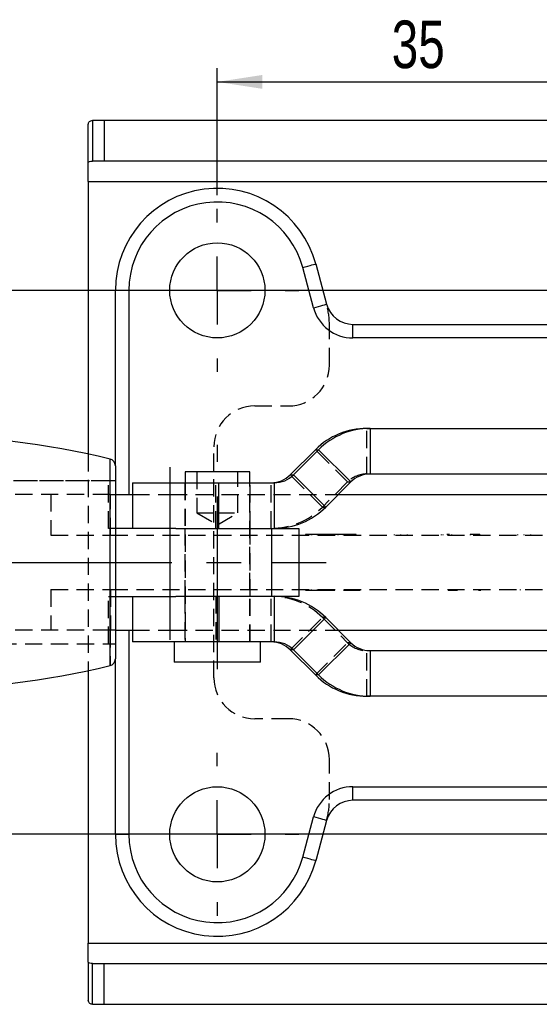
# Model space of a CAD drawing. Extents: x 27 to 362, y 20 to 287.
# Tile 3 of 11: x 112 to 150, y 108 to 181. Entities that reach past the tile are written whole.
import ezdxf

# ---------------------------------------------------------------- set-up
doc = ezdxf.new("R2010")
doc.units = 0
doc.linetypes.add('CENTERX2', pattern=[20.32, 12.7, -2.54, 2.54, -2.54])
doc.linetypes.add('HIDDEN', pattern=[1.905, 1.27, -0.635])
doc.layers.get('0').update_dxf_attribs({"linetype": 'CONTINUOUS'})
doc.styles.add('SLDTEXTSTYLE0', font='TXT', dxfattribs={"width": 0.75})
doc.dimstyles.new('SLDDIMSTYLE3', dxfattribs={"dimtxt": 3.5, "dimasz": 3.302, "dimexe": 0, "dimexo": 0.0625, "dimgap": 0.875, "dimtad": 1, "dimdec": 3, "dimrnd": 1e-09, "dimzin": 12, "dimtxsty": 'SLDTEXTSTYLE0', "dimsah": 1, "dimcen": 0.09, "dimazin": 3, "dimtfac": 1, "dimtdec": 3, "dimtofl": 0, "dimtmove": 0, "dimatfit": 3, "dimtolj": 1, "dimtzin": 12})

# ---------------------------------------------------------------- blocks, each defined once
blk = doc.blocks.new('_D_7')
at = {"color": 179, "linetype": 'CONTINUOUS'}
for p, q in [((126.561, 167.82), (126.561, 177.149)), ((161.561, 167.82), (161.561, 177.149)), ((126.561, 176.149), (161.561, 176.149))]:
    blk.add_line(p, q, dxfattribs=at)
for points in [[(126.561, 176.149), (129.863, 175.641), (129.863, 176.657)], [(161.561, 176.149), (158.259, 176.657), (158.259, 175.641)]]:
    blk.add_solid(points, dxfattribs=at)
at = {"color": 179, "linetype": 'CONTINUOUS', "insert": (139.384, 180.661, -41.816), "char_height": 3.5, "attachment_point": 1, "style": 'SLDTEXTSTYLE0'}
blk.add_mtext('35', dxfattribs=at)
blk = doc.blocks.new('_D_8')
at = {"color": 179, "linetype": 'CONTINUOUS'}
for p, q in [((154.561, 160.82), (103.596, 160.82)), ((104.596, 160.82), (104.596, 120.82)), ((154.561, 120.82), (103.596, 120.82))]:
    blk.add_line(p, q, dxfattribs=at)
for points in [[(104.596, 160.82), (104.088, 157.518), (105.104, 157.518)], [(104.596, 120.82), (105.104, 124.122), (104.088, 124.122)]]:
    blk.add_solid(points, dxfattribs=at)
at = {"color": 179, "linetype": 'CONTINUOUS', "insert": (100.085, 151.045, -41.816), "char_height": 3.5, "attachment_point": 1, "rotation": 90, "style": 'SLDTEXTSTYLE0'}
blk.add_mtext('40', dxfattribs=at)
blk = doc.blocks.new('SW_CENTERMARKSYMBOL_6')
at = {"color": 0, "linetype": 'CONTINUOUS'}
for p, q in [((0, 5), (0, 6)), ((0, 0), (0, 2.5)), ((-5, 0), (-6, 0)), ((0, 0), (-2.5, 0)), ((0, 0), (0, -2.5)), ((0, 0), (2.5, 0)), ((5, 0), (6, 0)), ((0, -5), (0, -6))]:
    blk.add_line(p, q, dxfattribs=at)
blk = doc.blocks.new('SW_CENTERMARKSYMBOL_7')
at = {"color": 0, "linetype": 'CONTINUOUS'}
for p, q in [((0, 5), (0, 6)), ((0, 0), (0, 2.5)), ((-5, 0), (-6, 0)), ((0, 0), (-2.5, 0)), ((0, 0), (0, -2.5)), ((0, 0), (2.5, 0)), ((5, 0), (6, 0)), ((0, -5), (0, -6))]:
    blk.add_line(p, q, dxfattribs=at)

msp = doc.modelspace()

# ---------------------------------------------------------------- linework, layer by layer
at = {"color": 7, "linetype": 'CONTINUOUS'}
for p, q in [((117.3893, 173.3198), (117.3893, 170.3198)), ((118.2477, 173.3198), (117.3893, 173.3198)), ((118.2477, 173.3198), (118.2477, 170.3198)), ((251.2933, 173.3198), (118.2477, 173.3198)), ((117.0611, 170.2206), (117.0611, 173.022)), ((117.0611, 168.8198), (117.0611, 170.2206)), ((118.2477, 170.3198), (117.3893, 170.3198)), ((242.4886, 170.3198), (118.2477, 170.3198)), ((117.0611, 168.8198), (187.0611, 168.8198)), ((117.0611, 168.8198), (117.0611, 148.78)), ((133.6325, 159.5434), (132.8397, 162.5022)), ((133.8056, 162.761), (134.5984, 159.8022)), ((120.0611, 160.8198), (119.0611, 160.8198)), ((119.0611, 147.9273), (119.0611, 160.8198)), ((120.0611, 160.8198), (120.0611, 145.8198)), ((136.5302, 157.3198), (136.5302, 158.3198)), ((136.5302, 158.3198), (151.592, 158.3198)), ((151.592, 157.3198), (136.5302, 157.3198)), ((137.558, 150.6698), (137.7943, 150.6698)), ((137.7943, 150.6698), (137.7943, 147.3198)), ((137.7943, 150.6698), (155.3848, 150.6698)), ((133.7757, 149.1029), (131.9288, 147.2556)), ((132.165, 147.2556), (134.012, 149.1029)), ((133.7757, 149.1029), (134.012, 149.1029)), ((134.012, 149.1029), (136.3803, 146.7341)), ((119.0611, 147.9273), (119.0611, 133.7124)), ((124.1843, 147.4698), (124.1843, 146.6698)), ((128.9468, 147.4698), (124.1843, 147.4698)), ((128.9468, 146.6698), (128.9468, 147.4698)), ((131.9288, 147.2556), (132.165, 147.2556)), ((132.165, 147.2556), (134.5334, 144.8868)), ((137.7943, 147.3198), (154.8557, 147.3198)), ((120.3156, 146.6698), (120.3156, 143.3198)), ((120.3156, 146.6698), (126.6837, 146.6698)), ((126.6837, 143.3198), (126.6837, 146.6698)), ((126.6837, 146.6698), (130.7511, 146.6698)), ((130.7511, 146.6698), (130.7511, 143.3198)), ((134.5334, 144.8868), (136.3803, 146.7341)), ((119.0611, 145.8198), (120.3156, 145.8198)), ((135.4663, 145.8198), (152.5358, 145.8198)), ((123.5139, 143.3198), (119.0611, 143.3198)), ((123.5139, 143.3198), (126.6837, 143.3198)), ((126.6837, 143.3198), (130.7511, 143.3198)), ((130.5656, 138.3198), (130.5656, 143.3198)), ((130.7288, 143.3198), (132.5656, 143.3198)), ((132.5656, 143.3198), (132.5656, 138.3198)), ((119.0611, 138.3198), (123.5139, 138.3198)), ((120.3156, 138.3198), (120.3156, 134.9698)), ((126.6837, 138.3198), (123.5139, 138.3198)), ((126.6837, 138.3198), (126.6837, 134.9698)), ((130.7511, 138.3198), (126.6837, 138.3198)), ((130.7511, 138.3198), (130.7511, 134.9698)), ((132.5656, 138.3198), (130.7511, 138.3198)), ((134.5334, 136.7529), (132.165, 134.3841)), ((136.3803, 134.9056), (134.5334, 136.7529)), ((119.0611, 135.8198), (120.3156, 135.8198)), ((120.0611, 135.8198), (120.0611, 120.8198)), ((135.4663, 135.8198), (152.5358, 135.8198)), ((126.6837, 134.9698), (120.3156, 134.9698)), ((123.3906, 134.9698), (123.3906, 133.4698)), ((130.7511, 134.9698), (126.6837, 134.9698)), ((129.7406, 133.4698), (129.7406, 134.9698)), ((136.3803, 134.9056), (134.012, 132.5368)), ((132.165, 134.3841), (131.9288, 134.3841)), ((131.9288, 134.3841), (133.7757, 132.5368)), ((134.012, 132.5368), (132.165, 134.3841)), ((137.7943, 134.3198), (137.7943, 130.9698)), ((154.062, 134.3198), (137.7943, 134.3198)), ((119.0611, 120.8198), (119.0611, 133.7124)), ((129.7406, 133.4698), (123.3906, 133.4698)), ((117.0611, 132.8597), (117.0611, 112.8198)), ((134.012, 132.5368), (133.7757, 132.5368)), ((137.7943, 130.9698), (137.558, 130.9698)), ((155.3848, 130.9698), (137.7943, 130.9698)), ((136.5302, 124.3198), (151.592, 124.3198)), ((136.5302, 123.3198), (136.5302, 124.3198)), ((151.592, 123.3198), (136.5302, 123.3198)), ((132.8397, 119.1375), (133.6325, 122.0963)), ((134.5984, 121.8375), (133.8056, 118.8787)), ((119.0611, 120.8198), (120.0611, 120.8198)), ((117.0611, 111.4191), (117.0611, 112.8198)), ((117.0611, 112.8198), (187.0611, 112.8198)), ((117.0611, 111.4191), (117.0611, 108.6177)), ((117.3893, 108.3198), (117.3893, 111.3198)), ((117.3893, 111.3198), (118.2477, 111.3198)), ((118.2477, 108.3198), (118.2477, 111.3198)), ((118.2477, 111.3198), (242.4886, 111.3198)), ((117.3893, 108.3198), (118.2477, 108.3198)), ((118.2477, 108.3198), (251.2933, 108.3198))]:
    msp.add_line(p, q, dxfattribs=at)
at = {"color": 7, "linetype": 'HIDDEN'}
for p, q in [((117.0611, 168.8198), (187.0611, 168.8198)), ((134.8028, 155.3198), (134.8028, 158.2493)), ((129.3111, 152.3198), (131.8028, 152.3198)), ((137.558, 147.3198), (137.558, 150.6698)), ((126.3111, 132.3198), (126.3111, 149.3198)), ((117.0611, 148.78), (117.0611, 132.8597)), ((136.1441, 146.7341), (133.7757, 149.1029)), ((125.0656, 147.4698), (125.0656, 144.4698)), ((128.0656, 144.4698), (128.0656, 147.4698)), ((134.2972, 144.8868), (131.9288, 147.2556)), ((137.558, 147.3198), (137.7943, 147.3198)), ((118.5656, 146.8198), (89.5605, 146.8198)), ((119.0611, 146.8198), (89.5605, 146.8198)), ((118.5656, 143.3198), (118.5656, 146.8198)), ((124.1656, 146.6698), (124.1656, 143.3198)), ((124.1843, 146.6698), (124.1843, 134.9698)), ((126.4474, 143.3198), (126.4474, 146.6698)), ((128.9468, 134.9698), (128.9468, 146.6698)), ((128.9656, 143.3198), (128.9656, 146.6698)), ((130.5148, 143.3198), (130.5148, 146.6698)), ((136.1441, 146.7341), (134.2972, 144.8868)), ((136.1441, 146.7341), (136.3803, 146.7341)), ((114.3111, 145.8198), (114.3111, 142.8198)), ((118.7116, 142.8198), (118.7116, 145.8198)), ((120.3156, 145.8198), (123.0611, 145.8198)), ((123.0611, 145.8198), (123.0611, 135.8198)), ((123.0611, 145.8198), (135.4663, 145.8198)), ((134.2972, 144.8868), (134.5334, 144.8868)), ((125.0656, 144.4698), (126.5656, 144.4698)), ((125.0656, 144.4698), (126.5656, 143.5685)), ((126.5656, 144.4698), (128.0656, 144.4698)), ((126.5656, 143.5685), (128.0656, 144.4698)), ((114.3111, 142.8198), (118.7116, 142.8198)), ((119.0611, 143.3198), (118.5656, 143.3198)), ((118.7116, 142.8198), (169.4107, 142.8198)), ((124.1656, 143.3198), (124.1656, 138.3198)), ((128.9656, 138.3198), (128.9656, 143.3198)), ((130.5656, 143.3198), (130.7288, 143.3198)), ((133.0415, 142.8761), (133.0415, 142.8136)), ((133.0788, 142.8698), (133.0788, 142.8198)), ((133.102, 142.8761), (133.102, 142.8136)), ((133.1478, 142.8698), (133.1478, 142.8198)), ((133.4552, 142.8698), (133.4552, 142.8198)), ((133.4883, 142.8698), (133.4883, 142.8198)), ((133.9019, 142.8698), (133.9019, 142.8198)), ((134.8697, 142.8698), (133.9019, 142.8698)), ((133.9253, 142.8698), (133.9253, 142.8198)), ((134.372, 142.8698), (134.372, 142.8198)), ((134.8697, 142.8698), (134.8697, 142.8198)), ((135.8238, 142.8698), (134.8697, 142.8698)), ((134.9304, 142.8698), (134.9304, 142.8198)), ((135.424, 142.8698), (135.424, 142.8198)), ((135.8238, 142.8698), (135.8238, 142.8198)), ((135.9313, 142.8698), (135.9313, 142.8198)), ((136.2801, 142.8698), (136.2801, 142.8198)), ((136.3863, 142.8698), (136.3863, 142.8198)), ((136.6565, 142.8698), (136.6565, 142.8198)), ((136.6965, 142.8136), (136.6965, 142.8761)), ((136.7268, 142.8698), (136.7103, 142.8698)), ((136.7268, 142.8698), (136.7268, 142.8198)), ((136.7709, 142.8136), (136.7709, 142.8761)), ((139.5539, 142.8698), (139.5539, 142.8198)), ((140.0351, 142.8698), (140.0351, 142.8198)), ((140.5245, 142.8698), (140.5245, 142.8198)), ((143.0304, 142.8698), (143.0304, 142.8198)), ((143.1379, 142.8698), (143.1379, 142.8198)), ((143.6266, 142.8698), (143.444, 142.8698)), ((143.7831, 142.8698), (143.7831, 142.8198)), ((145.148, 142.8698), (145.148, 142.8198)), ((145.7119, 142.8698), (145.148, 142.8698)), ((145.7119, 142.8698), (145.7119, 142.8198)), ((145.8539, 142.8698), (145.8539, 142.8198)), ((148.6245, 142.8698), (148.6245, 142.8198)), ((149.1057, 142.8698), (149.1057, 142.8198)), ((149.5951, 142.8698), (149.5951, 142.8198)), ((114.3111, 138.8198), (118.7116, 138.8198)), ((114.3111, 138.8198), (114.3111, 135.8198)), ((118.5656, 138.3198), (119.0611, 138.3198)), ((118.5656, 134.8198), (118.5656, 138.3198)), ((118.7116, 138.8198), (118.7116, 135.8198)), ((118.7116, 138.8198), (169.4107, 138.8198)), ((124.1656, 138.3198), (124.1656, 134.9698)), ((126.4474, 138.3198), (126.4474, 134.9698)), ((128.9656, 134.9698), (128.9656, 138.3198)), ((130.5148, 134.9698), (130.5148, 138.3198)), ((130.7511, 138.3198), (130.5656, 138.3198)), ((133.0453, 138.7698), (133.0453, 138.8198)), ((133.4864, 138.7698), (133.4864, 138.8198)), ((133.9276, 138.7698), (133.9276, 138.8198)), ((133.9276, 138.7698), (136.0591, 138.7698)), ((134.7934, 138.7698), (134.7934, 138.8198)), ((136.0591, 138.7698), (136.0591, 138.8198)), ((136.1432, 138.7698), (136.1432, 138.8198)), ((136.543, 138.7698), (136.543, 138.8198)), ((136.645, 138.7698), (136.645, 138.8198)), ((136.7897, 138.7698), (136.7897, 138.8198)), ((136.9331, 138.7698), (136.9331, 138.8198)), ((136.9428, 138.7698), (136.9428, 138.8198)), ((137.0545, 138.7698), (137.0545, 138.8198)), ((139.7864, 138.7698), (139.7864, 138.8198)), ((140.2759, 138.7698), (140.2759, 138.8198)), ((140.757, 138.7698), (140.757, 138.8198)), ((143.5276, 138.7698), (143.5276, 138.8198)), ((143.6696, 138.7698), (143.6696, 138.8198)), ((143.6696, 138.7698), (144.2335, 138.7698)), ((144.2335, 138.7698), (144.2335, 138.8198)), ((145.5984, 138.7698), (145.5984, 138.8198)), ((145.755, 138.7698), (145.9375, 138.7698)), ((146.2436, 138.7698), (146.2436, 138.8198)), ((146.3511, 138.7698), (146.3511, 138.8198)), ((148.857, 138.7698), (148.857, 138.8198)), ((149.3465, 138.7698), (149.3465, 138.8198)), ((149.8276, 138.7698), (149.8276, 138.8198)), ((131.9288, 134.3841), (134.2972, 136.7529)), ((134.5334, 136.7529), (134.2972, 136.7529)), ((134.2972, 136.7529), (136.1441, 134.9056)), ((118.6783, 135.8198), (118.6783, 133.2263)), ((120.3156, 135.8198), (123.0611, 135.8198)), ((123.0611, 135.8198), (135.4663, 135.8198)), ((89.5605, 134.8198), (118.5656, 134.8198)), ((89.5605, 134.8198), (119.0611, 134.8198)), ((133.7757, 132.5368), (136.1441, 134.9056)), ((136.3803, 134.9056), (136.1441, 134.9056)), ((137.7943, 134.3198), (137.558, 134.3198)), ((137.558, 130.9698), (137.558, 134.3198)), ((131.8028, 129.3198), (129.3111, 129.3198)), ((134.8028, 123.3904), (134.8028, 126.3198)), ((117.0611, 112.8198), (187.0611, 112.8198))]:
    msp.add_line(p, q, dxfattribs=at)
at = {"color": 179, "linetype": 'CENTERX2'}
for p, q in [((126.5656, 132.9698), (126.5656, 149.4698)), ((123.0611, 147.8198), (123.0611, 133.8198)), ((49.5656, 140.8198), (130.5656, 140.8198)), ((130.5656, 140.8198), (134.5656, 140.8198))]:
    msp.add_line(p, q, dxfattribs=at)
at = {"color": 8, "linetype": 'CONTINUOUS'}
msp.add_line((118.6783, 133.2263), (118.6783, 148.4134), dxfattribs=at)
at = {"color": 7, "linetype": 'CONTINUOUS', "flags": 128}
for points in [[(132.8397, 162.5022), (133.0281, 162.5527), (133.2093, 162.6012), (133.3763, 162.646), (133.5227, 162.6852), (133.6428, 162.7174), (133.7321, 162.7413), (133.787, 162.756), (133.8056, 162.761)], [(133.6325, 159.5434), (133.8209, 159.5939), (134.0021, 159.6424), (134.1691, 159.6872), (134.3155, 159.7264), (134.4356, 159.7586), (134.5249, 159.7825), (134.5798, 159.7972), (134.5984, 159.8022)], [(134.5984, 121.8375), (134.5798, 121.8425), (134.5249, 121.8572), (134.4356, 121.8811), (134.3155, 121.9133), (134.1691, 121.9525), (134.0021, 121.9973), (133.8209, 122.0458), (133.6325, 122.0963)], [(133.8056, 118.8787), (133.787, 118.8837), (133.7321, 118.8984), (133.6428, 118.9223), (133.5227, 118.9545), (133.3763, 118.9937), (133.2093, 119.0385), (133.0281, 119.087), (132.8397, 119.1375)]]:
    msp.add_lwpolyline(points, dxfattribs=at)
at = {"color": 7, "linetype": 'CONTINUOUS'}
for centre in [(126.5611, 160.8198), (126.5611, 120.8198)]:
    msp.add_circle(centre, 3.5, dxfattribs=at)
for centre, radius, start, end in [((126.5611, 160.8198), 7.5, 14.999986, 180), ((126.5611, 160.8198), 6.5, 14.999986, 180), ((136.5302, 160.3198), 3, 194.999986, 270), ((136.5302, 160.3198), 2, 194.999986, 270), ((137.5581, 145.3213), 5.3486, 90.000864, 135.006384), ((137.7944, 145.3213), 5.3486, 90.000867, 135.006387), ((104.3108, 88.7831), 61.3368, 76.45324, 103.54676), ((118.5611, 147.9273), 0.5, 0, 76.45324), ((130.5148, 148.6693), 1.9995, 270.000901, 315.006343), ((130.7511, 148.6693), 1.9995, 270.000952, 315.006293), ((137.7943, 145.3204), 1.9995, 90.000904, 135.006341), ((130.751, 148.6684), 5.3486, 270.000897, 315.006345), ((130.751, 132.9713), 5.3486, 44.993655, 89.999103), ((130.5148, 132.9704), 1.9995, 44.993657, 89.999099), ((130.7511, 132.9704), 1.9995, 44.993707, 89.999048), ((137.7943, 136.3193), 1.9995, 224.993659, 269.999096), ((104.3108, 192.8566), 61.3368, 256.45324, 283.54676), ((118.5611, 133.7124), 0.5, 283.54676, 0), ((137.5581, 136.3184), 5.3486, 224.993616, 269.999136), ((137.7944, 136.3184), 5.3486, 224.993613, 269.999133), ((136.5302, 121.3198), 3, 90, 165.000014), ((136.5302, 121.3198), 2, 90, 165.000014), ((126.5611, 120.8198), 7.5, 180, 345.000014), ((126.5611, 120.8198), 6.5, 180, 345.000014)]:
    msp.add_arc(centre, radius, start, end, dxfattribs=at)
at = {"color": 7, "linetype": 'HIDDEN'}
for centre, radius, start, end in [((128.8028, 158.2493), 6, 0, 14.999986), ((131.8028, 155.3198), 3, 270, 0), ((129.3111, 149.3198), 3, 90, 180), ((137.5581, 145.3204), 1.9995, 90.000886, 135.006372), ((130.5147, 148.6684), 5.3486, 270.000893, 315.006339), ((130.5147, 132.9713), 5.3486, 44.993661, 89.999107), ((137.5581, 136.3193), 1.9995, 224.993628, 269.999114), ((129.3111, 132.3198), 3, 180, 270), ((131.8028, 126.3198), 3, 0, 90), ((128.8028, 123.3904), 6, 345.000014, 0)]:
    msp.add_arc(centre, radius, start, end, dxfattribs=at)
at = {"color": 7, "linetype": 'CONTINUOUS'}
for points, knots in [([(117.0611, 173.022), (117.0827, 173.1025), (117.1302, 173.2802), (117.2977, 173.3058), (117.3893, 173.3198)], [0, 0, 0, 0, 0.45321843, 1, 1, 1, 1]), ([(117.0611, 170.2206), (117.0679, 170.2342), (117.0825, 170.264), (117.1842, 170.3094), (117.3033, 170.3155), (117.3893, 170.3198)], [0, 0, 0, 0, 0.1900222, 0.4148724, 1, 1, 1, 1]), ([(117.3893, 111.3198), (117.3114, 111.3216), (117.1543, 111.3251), (117.0924, 111.3876), (117.0611, 111.4191)], [0, 0, 0, 0, 0.4958748, 1, 1, 1, 1]), ([(117.3893, 108.3198), (117.3106, 108.3292), (117.1365, 108.35), (117.0878, 108.5229), (117.0611, 108.6177)], [0, 0, 0, 0, 0.4515491, 1, 1, 1, 1])]:
    msp.add_open_spline(points, degree=3, knots=knots, dxfattribs=at)
at = {"color": 7, "linetype": 'HIDDEN'}
for points, knots in [([(118.6783, 145.8198), (117.2325, 145.8198), (114.3256, 145.8198), (109.5084, 145.8198), (104.9502, 145.8198), (100.7067, 145.8198), (97.0947, 145.8198), (93.4853, 145.8198), (91.1239, 145.8198), (89.9434, 145.8198)], [0, 0, 0, 0, 0.1544694, 0.3105839, 0.4999494, 0.6235514, 0.7471481, 0.8735945, 1, 1, 1, 1]), ([(118.6783, 145.8198), (118.7267, 145.8198), (118.8232, 145.8198), (118.9465, 145.8198), (119.0422, 145.8198), (119.0546, 145.8198), (119.0611, 145.8198)], [0, 0, 0, 0, 0.1940081, 0.3867414, 0.6770933, 1, 1, 1, 1]), ([(133.0788, 142.8698), (133.0655, 142.8698), (133.0451, 142.8698), (133.0474, 142.8698), (133.0482, 142.8698)], [0, 0, 0, 0, 0.6501331, 1, 1, 1, 1]), ([(133.4883, 142.8698), (133.4182, 142.8698), (133.3132, 142.8698), (133.1898, 142.8698), (133.1334, 142.8698), (133.1084, 142.8698), (133.0971, 142.8698), (133.1144, 142.8698), (133.1366, 142.8698), (133.1478, 142.8698)], [0, 0, 0, 0, 0.374969, 0.5621927, 0.6565815, 0.7035003, 0.7502368, 0.8749689, 1, 1, 1, 1]), ([(133.9019, 142.8698), (133.8736, 142.8698), (133.8168, 142.8698), (133.6606, 142.8698), (133.5537, 142.8698), (133.4883, 142.8698)], [0, 0, 0, 0, 0.2775536, 0.5580925, 1, 1, 1, 1]), ([(136.2801, 142.8698), (136.1891, 142.8698), (136.0624, 142.8698), (135.8918, 142.8698), (135.8464, 142.8698), (135.8238, 142.8698)], [0, 0, 0, 0, 0.5614567, 0.7815598, 1, 1, 1, 1]), ([(136.69, 142.8698), (136.6916, 142.8698), (136.6961, 142.8698), (136.657, 142.8698), (136.5912, 142.8698), (136.4618, 142.8698), (136.3528, 142.8698), (136.2801, 142.8698)], [0, 0, 0, 0, 0.0643244, 0.1805273, 0.2977296, 0.5317415, 1, 1, 1, 1]), ([(136.7663, 142.8698), (136.7653, 142.8698), (136.763, 142.8698), (136.7401, 142.8698), (136.7268, 142.8698)], [0, 0, 0, 0, 0.4176863, 1, 1, 1, 1]), ([(145.8539, 142.8698), (145.8523, 142.8698), (145.85, 142.8698), (145.8125, 142.8698), (145.76, 142.8698), (145.7279, 142.8698), (145.7119, 142.8698)], [0, 0, 0, 0, 0.5007059, 0.75003, 0.8749032, 1, 1, 1, 1]), ([(133.0453, 138.7698), (133.0483, 138.7698), (133.0529, 138.7698), (133.0839, 138.7698), (133.1401, 138.7698), (133.2767, 138.7698), (133.4025, 138.7698), (133.4864, 138.7698)], [0, 0, 0, 0, 0.1241853, 0.1868169, 0.249532, 0.4996248, 1, 1, 1, 1]), ([(133.4864, 138.7698), (133.5704, 138.7698), (133.6965, 138.7698), (133.8329, 138.7698), (133.8895, 138.7698), (133.9196, 138.7698), (133.9244, 138.7698), (133.9276, 138.7698)], [0, 0, 0, 0, 0.5003875, 0.7506606, 0.8131292, 0.8758909, 1, 1, 1, 1]), ([(136.0591, 138.7698), (136.0932, 138.7698), (136.1618, 138.7698), (136.3409, 138.7698), (136.4663, 138.7698), (136.543, 138.7698)], [0, 0, 0, 0, 0.2778615, 0.558229, 1, 1, 1, 1]), ([(136.543, 138.7698), (136.6189, 138.7698), (136.7329, 138.7698), (136.8658, 138.7698), (136.9262, 138.7698), (136.9308, 138.7698), (136.9331, 138.7698)], [0, 0, 0, 0, 0.5011235, 0.7512686, 0.8754542, 1, 1, 1, 1]), ([(136.9428, 138.7698), (136.9715, 138.7698), (137.0227, 138.7698), (137.0448, 138.7698), (137.0545, 138.7698)], [0, 0, 0, 0, 0.5618072, 1, 1, 1, 1]), ([(143.5276, 138.7698), (143.5292, 138.7698), (143.5316, 138.7698), (143.5691, 138.7698), (143.6216, 138.7698), (143.6536, 138.7698), (143.6696, 138.7698)], [0, 0, 0, 0, 0.500706, 0.75003, 0.8749032, 1, 1, 1, 1]), ([(118.6783, 135.8198), (117.2325, 135.8198), (114.3256, 135.8198), (109.5084, 135.8198), (104.9502, 135.8198), (100.7067, 135.8198), (97.0947, 135.8198), (93.4853, 135.8198), (91.1239, 135.8198), (89.9434, 135.8198)], [0, 0, 0, 0, 0.1544694, 0.3105839, 0.4999494, 0.6235514, 0.7471481, 0.8735945, 1, 1, 1, 1]), ([(119.0611, 135.8198), (119.0521, 135.8198), (119.0367, 135.8198), (118.924, 135.8198), (118.8031, 135.8198), (118.7146, 135.8198), (118.6783, 135.8198)], [0, 0, 0, 0, 0.38219168, 0.64825865, 0.85560806, 1, 1, 1, 1])]:
    msp.add_open_spline(points, degree=3, knots=knots, dxfattribs=at)

# ---------------------------------------------------------------- block references
at = {"color": 179, "linetype": 'CONTINUOUS'}
for name, p in [('SW_CENTERMARKSYMBOL_6', (126.5611, 160.8198)), ('SW_CENTERMARKSYMBOL_7', (126.5611, 120.8198))]:
    msp.add_blockref(name, p, dxfattribs=at)

# ---------------------------------------------------------------- dimensions: what is measured, and where the dimension line sits
dim = msp.add_linear_dim(base=(161.5611, 176.1488), p1=(126.5611, 166.8198), p2=(161.5611, 166.8198), dimstyle='SLDDIMSTYLE3', dxfattribs=at)
dim.commit()
dim.dimension.update_dxf_attribs({"geometry": '_D_7', "text_midpoint": (143.3924, 176.1488), "dimtype": 160})
dim = msp.add_linear_dim(base=(104.5964, 120.8198), p1=(155.5611, 160.8198), p2=(155.5611, 120.8198), angle=90, dimstyle='SLDDIMSTYLE3', dxfattribs=at)
dim.commit()
dim.dimension.update_dxf_attribs({"geometry": '_D_8', "text_midpoint": (104.5964, 155.0535), "dimtype": 160})

doc.saveas('drawing.dxf')
